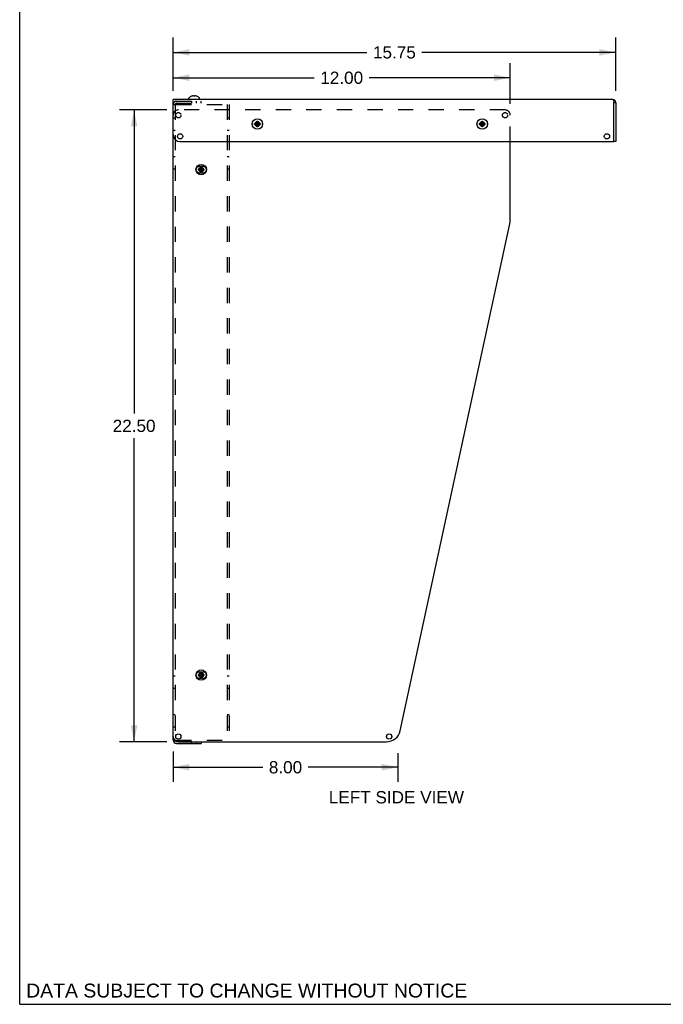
# Model space of a CAD drawing. Header units: inches. Extents: x 0 to 98.9, y 0 to 64.
# Tile 1 of 6: x 0 to 22.9, y 0 to 35.1. Entities that reach past the tile are written whole.
import ezdxf

# ---------------------------------------------------------------- set-up
doc = ezdxf.new("R2010")
doc.units = ezdxf.units.IN
doc.header["$LTSCALE"] = 5.44
doc.header["$MEASUREMENT"] = 0
doc.linetypes.add('HIDDEN', pattern=[0.2, 0.1, -0.1])
doc.layers.get('0').update_dxf_attribs({"linetype": 'CONTINUOUS'})
doc.layers.add('DEFAULT_2', color=8, linetype='HIDDEN')
doc.layers.add('DIMENSIONS', color=7, linetype='CONTINUOUS')
doc.styles.get("Standard").update_dxf_attribs({"font": 'arial.ttf'})
doc.dimstyles.new('DIMSTYLE_1', dxfattribs={"dimtxt": 0.436364, "dimasz": 0.581818, "dimexe": 0.09, "dimexo": 0.07, "dimgap": 0.0375, "dimtad": 0, "dimtih": 1, "dimtoh": 1, "dimzin": 4, "dimdsep": 46, "dimtxsty": 'Standard', "dimblk": '_FILLED', "dimblk1": '_FILLED', "dimblk2": '_FILLED', "dimcen": 0.09, "dimadec": 3, "dimazin": 1, "dimtfac": 1, "dimtdec": 3, "dimtofl": 0, "dimtmove": 0, "dimatfit": 3, "dimldrblk": '_FILLED', "dimfxl": 0, "dimtolj": 1, "dimtzin": 4, "dimarcsym": 0})

# ---------------------------------------------------------------- blocks, each defined once
blk = doc.blocks.new('_FILLED')
at = {"color": 0, "linetype": 'ByBlock'}
blk.add_solid([(0, 0), (-1, 0.2), (-1, -0.2)], dxfattribs=at)
blk = doc.blocks.new('*D19')
at = {"layer": 'DIMENSIONS', "color": 2, "linetype": 'Continuous'}
for p, q in [((5.459, 32.528), (5.459, 33.522)), ((17.459, 32.07), (17.459, 33.522)), ((5.459, 32.998), (10.478, 32.998)), ((17.459, 32.998), (12.439, 32.998))]:
    blk.add_line(p, q, dxfattribs=at)
at = {"layer": 'DIMENSIONS', "color": 2, "linetype": 'Continuous', "xscale": 0.5818181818, "yscale": 0.5818181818, "zscale": 0.5818181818, "rotation": 180}
blk.add_blockref('_FILLED', (5.459, 32.998), dxfattribs=at)
at = {"layer": 'DIMENSIONS', "color": 2, "linetype": 'Continuous', "xscale": 0.5818181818, "yscale": 0.5818181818, "zscale": 0.5818181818}
blk.add_blockref('_FILLED', (17.459, 32.998), dxfattribs=at)
at = {"layer": 'DIMENSIONS', "color": 2, "linetype": 'Continuous', "insert": (11.459, 33.216), "char_height": 0.4364, "width": 1.52484, "attachment_point": 2, "line_spacing_factor": 0.9}
blk.add_mtext('12.00', dxfattribs=at)
blk = doc.blocks.new('*D20')
at = {"layer": 'DIMENSIONS', "color": 2, "linetype": 'Continuous'}
for p, q in [((5.239, 31.85), (3.548, 31.85)), ((4.071, 31.85), (4.071, 21.037)), ((4.071, 9.35), (4.071, 20.164)), ((5.239, 9.35), (3.548, 9.35))]:
    blk.add_line(p, q, dxfattribs=at)
at = {"layer": 'DIMENSIONS', "color": 2, "linetype": 'Continuous', "xscale": 0.5818181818, "yscale": 0.5818181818, "zscale": 0.5818181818}
for p, rotation in [((4.071, 31.85), 90), ((4.071, 9.35), 270)]:
    blk.add_blockref('_FILLED', p, dxfattribs=dict(at, rotation=rotation))
at = {"layer": 'DIMENSIONS', "color": 2, "linetype": 'Continuous', "insert": (4.071, 20.819), "char_height": 0.4364, "width": 1.52484, "attachment_point": 2, "line_spacing_factor": 0.9}
blk.add_mtext('22.50', dxfattribs=at)
blk = doc.blocks.new('*D24')
at = {"layer": 'DIMENSIONS', "color": 2, "linetype": 'Continuous'}
for p, q in [((5.459, 8.998), (5.459, 7.919)), ((13.459, 8.943), (13.459, 7.919)), ((5.459, 8.443), (8.647, 8.443)), ((13.459, 8.443), (10.27, 8.443))]:
    blk.add_line(p, q, dxfattribs=at)
at = {"layer": 'DIMENSIONS', "color": 2, "linetype": 'Continuous', "xscale": 0.5818181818, "yscale": 0.5818181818, "zscale": 0.5818181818, "rotation": 180}
blk.add_blockref('_FILLED', (5.459, 8.443), dxfattribs=at)
at = {"layer": 'DIMENSIONS', "color": 2, "linetype": 'Continuous', "xscale": 0.5818181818, "yscale": 0.5818181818, "zscale": 0.5818181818}
blk.add_blockref('_FILLED', (13.459, 8.443), dxfattribs=at)
at = {"layer": 'DIMENSIONS', "color": 2, "linetype": 'Continuous', "insert": (9.459, 8.661), "char_height": 0.4364, "width": 1.18581, "attachment_point": 2, "line_spacing_factor": 0.9}
blk.add_mtext('8.00', dxfattribs=at)
blk = doc.blocks.new('*D25')
at = {"layer": 'DIMENSIONS', "color": 2, "linetype": 'Continuous'}
for p, q in [((5.459, 32.528), (5.459, 34.425)), ((21.209, 32.528), (21.209, 34.425)), ((5.459, 33.901), (12.353, 33.901)), ((21.209, 33.901), (14.314, 33.901))]:
    blk.add_line(p, q, dxfattribs=at)
at = {"layer": 'DIMENSIONS', "color": 2, "linetype": 'Continuous', "xscale": 0.5818181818, "yscale": 0.5818181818, "zscale": 0.5818181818, "rotation": 180}
blk.add_blockref('_FILLED', (5.459, 33.901), dxfattribs=at)
at = {"layer": 'DIMENSIONS', "color": 2, "linetype": 'Continuous', "xscale": 0.5818181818, "yscale": 0.5818181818, "zscale": 0.5818181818}
blk.add_blockref('_FILLED', (21.209, 33.901), dxfattribs=at)
at = {"layer": 'DIMENSIONS', "color": 2, "linetype": 'Continuous', "insert": (13.334, 34.12), "char_height": 0.4364, "width": 1.52484, "attachment_point": 2, "line_spacing_factor": 0.9}
blk.add_mtext('15.75', dxfattribs=at)

msp = doc.modelspace()

# ---------------------------------------------------------------- linework, layer by layer
at = {"color": 7, "linetype": 'Continuous'}
for p, q in [((0, 0), (0, 64)), ((6.022, 32.2229), (6.022, 32.2695)), ((6.1092, 32.3359), (6.109, 32.3363)), ((6.1102, 32.3363), (6.1092, 32.3359)), ((6.193, 32.3363), (6.193, 32.3464)), ((6.193, 32.3359), (6.193, 32.3363)), ((6.224, 32.3464), (6.224, 32.3363)), ((6.224, 32.3363), (6.224, 32.3359)), ((6.2476, 32.351), (6.2434, 32.3513)), ((6.277, 32.3464), (6.2728, 32.3473)), ((6.3078, 32.3359), (6.3068, 32.3363)), ((6.308, 32.3363), (6.3078, 32.3359)), ((6.395, 32.2229), (6.395, 32.2695)), ((5.4585, 9.5379), (5.4585, 32.2229)), ((21.1065, 32.2229), (5.4585, 32.2229)), ((21.1433, 32.1408), (21.1485, 32.1209)), ((21.1485, 32.1209), (21.2085, 32.1209)), ((21.2085, 32.1209), (21.2085, 30.7229)), ((8.3591, 31.3359), (8.5579, 31.365)), ((8.3601, 31.3358), (8.3591, 31.3359)), ((8.3594, 31.3668), (8.5576, 31.3341)), ((8.3594, 31.3668), (8.3604, 31.3668)), ((8.3899, 31.3356), (8.3601, 31.3358)), ((8.3604, 31.3668), (8.3901, 31.3666)), ((8.3899, 31.3356), (8.5271, 31.3653)), ((8.4233, 31.3159), (8.3899, 31.3356)), ((8.3901, 31.3666), (8.4239, 31.3857)), ((8.5269, 31.3343), (8.3901, 31.3666)), ((8.4233, 31.3159), (8.4937, 31.385)), ((8.4424, 31.2821), (8.4233, 31.3159)), ((8.4239, 31.3857), (8.4436, 31.4191)), ((8.4931, 31.3152), (8.4239, 31.3857)), ((8.4421, 31.2523), (8.4424, 31.2821)), ((8.4422, 31.2513), (8.4421, 31.2523)), ((8.4422, 31.2513), (8.4749, 31.4496)), ((8.4424, 31.2821), (8.4746, 31.4188)), ((8.4436, 31.4191), (8.4439, 31.4489)), ((8.4734, 31.2818), (8.4436, 31.4191)), ((8.4439, 31.4489), (8.4439, 31.4498)), ((8.4731, 31.251), (8.4439, 31.4498)), ((8.4734, 31.2818), (8.4731, 31.252)), ((8.4731, 31.252), (8.4731, 31.251)), ((8.4931, 31.3152), (8.4734, 31.2818)), ((8.4749, 31.4486), (8.4746, 31.4188)), ((8.4746, 31.4188), (8.4937, 31.385)), ((8.4749, 31.4496), (8.4749, 31.4486)), ((8.5269, 31.3343), (8.4931, 31.3152)), ((8.4937, 31.385), (8.5271, 31.3653)), ((8.5567, 31.3341), (8.5269, 31.3343)), ((8.5271, 31.3653), (8.5569, 31.3651)), ((8.5576, 31.3341), (8.5567, 31.3341)), ((8.5569, 31.3651), (8.5579, 31.365)), ((16.3591, 31.3359), (16.5579, 31.365)), ((16.3601, 31.3358), (16.3591, 31.3359)), ((16.3594, 31.3668), (16.3604, 31.3668)), ((16.3594, 31.3668), (16.5576, 31.3341)), ((16.3899, 31.3356), (16.3601, 31.3358)), ((16.3604, 31.3668), (16.3901, 31.3666)), ((16.3899, 31.3356), (16.5271, 31.3653)), ((16.4233, 31.3159), (16.3899, 31.3356)), ((16.3901, 31.3666), (16.4239, 31.3857)), ((16.3901, 31.3666), (16.5269, 31.3343)), ((16.4233, 31.3159), (16.4937, 31.385)), ((16.4424, 31.2821), (16.4233, 31.3159)), ((16.4239, 31.3857), (16.4436, 31.4191)), ((16.4931, 31.3152), (16.4239, 31.3857)), ((16.4421, 31.2523), (16.4424, 31.2821)), ((16.4422, 31.2513), (16.4421, 31.2523)), ((16.4422, 31.2513), (16.4749, 31.4496)), ((16.4424, 31.2821), (16.4746, 31.4188)), ((16.4436, 31.4191), (16.4439, 31.4489)), ((16.4734, 31.2818), (16.4436, 31.4191)), ((16.4439, 31.4489), (16.4439, 31.4498)), ((16.4731, 31.251), (16.4439, 31.4498)), ((16.4734, 31.2818), (16.4731, 31.252)), ((16.4731, 31.252), (16.4731, 31.251)), ((16.4931, 31.3152), (16.4734, 31.2818)), ((16.4749, 31.4486), (16.4746, 31.4188)), ((16.4746, 31.4188), (16.4937, 31.385)), ((16.4749, 31.4496), (16.4749, 31.4486)), ((16.5269, 31.3343), (16.4931, 31.3152)), ((16.4937, 31.385), (16.5271, 31.3653)), ((16.5567, 31.3341), (16.5269, 31.3343)), ((16.5271, 31.3653), (16.5569, 31.3651)), ((16.5576, 31.3341), (16.5567, 31.3341)), ((16.5569, 31.3651), (16.5579, 31.365)), ((5.7085, 30.7229), (21.1185, 30.7229)), ((17.4585, 27.9039), (17.4585, 30.7229)), ((21.2085, 30.7229), (21.1485, 30.7229)), ((6.4422, 29.6263), (6.4749, 29.8246)), ((6.4436, 29.7941), (6.4439, 29.8239)), ((6.4439, 29.8239), (6.4439, 29.8248)), ((6.4731, 29.626), (6.4439, 29.8248)), ((6.4749, 29.8236), (6.4746, 29.7938)), ((6.4749, 29.8246), (6.4749, 29.8236)), ((6.3591, 29.7109), (6.5579, 29.74)), ((6.3601, 29.7108), (6.3591, 29.7109)), ((6.5576, 29.7091), (6.3594, 29.7418)), ((6.3594, 29.7418), (6.3604, 29.7418)), ((6.3899, 29.7106), (6.3601, 29.7108)), ((6.3604, 29.7418), (6.3901, 29.7416)), ((6.3899, 29.7106), (6.5271, 29.7403)), ((6.4233, 29.6909), (6.3899, 29.7106)), ((6.3901, 29.7416), (6.4239, 29.7607)), ((6.5269, 29.7093), (6.3901, 29.7416)), ((6.4233, 29.6909), (6.4937, 29.76)), ((6.4424, 29.6571), (6.4233, 29.6909)), ((6.4239, 29.7607), (6.4436, 29.7941)), ((6.4931, 29.6902), (6.4239, 29.7607)), ((6.4421, 29.6273), (6.4424, 29.6571)), ((6.4422, 29.6263), (6.4421, 29.6273)), ((6.4424, 29.6571), (6.4746, 29.7938)), ((6.4734, 29.6568), (6.4436, 29.7941)), ((6.4734, 29.6568), (6.4731, 29.627)), ((6.4731, 29.627), (6.4731, 29.626)), ((6.4931, 29.6902), (6.4734, 29.6568)), ((6.4746, 29.7938), (6.4937, 29.76)), ((6.5269, 29.7093), (6.4931, 29.6902)), ((6.4937, 29.76), (6.5271, 29.7403)), ((6.5567, 29.7091), (6.5269, 29.7093)), ((6.5271, 29.7403), (6.5569, 29.7401)), ((6.5576, 29.7091), (6.5567, 29.7091)), ((6.5569, 29.7401), (6.5579, 29.74)), ((13.5438, 9.7448), (17.4472, 27.7982)), ((6.3591, 11.7109), (6.5579, 11.74)), ((6.3601, 11.7108), (6.3591, 11.7109)), ((6.3594, 11.7418), (6.5576, 11.7091)), ((6.3594, 11.7418), (6.3604, 11.7418)), ((6.3899, 11.7106), (6.3601, 11.7108)), ((6.3604, 11.7418), (6.3901, 11.7416)), ((6.3899, 11.7106), (6.5271, 11.7403)), ((6.4233, 11.6909), (6.3899, 11.7106)), ((6.3901, 11.7416), (6.4239, 11.7607)), ((6.3901, 11.7416), (6.5269, 11.7093)), ((6.4233, 11.6909), (6.4937, 11.76)), ((6.4424, 11.6571), (6.4233, 11.6909)), ((6.4239, 11.7607), (6.4436, 11.7941)), ((6.4931, 11.6902), (6.4239, 11.7607)), ((6.4421, 11.6273), (6.4424, 11.6571)), ((6.4422, 11.6263), (6.4421, 11.6273)), ((6.4422, 11.6263), (6.4749, 11.8246)), ((6.4424, 11.6571), (6.4746, 11.7938)), ((6.4436, 11.7941), (6.4439, 11.8239)), ((6.4734, 11.6568), (6.4436, 11.7941)), ((6.4731, 11.626), (6.4439, 11.8248)), ((6.4439, 11.8239), (6.4439, 11.8248)), ((6.4734, 11.6568), (6.4731, 11.627)), ((6.4731, 11.627), (6.4731, 11.626)), ((6.4931, 11.6902), (6.4734, 11.6568)), ((6.4749, 11.8236), (6.4746, 11.7938)), ((6.4746, 11.7938), (6.4937, 11.76)), ((6.4749, 11.8246), (6.4749, 11.8236)), ((6.5269, 11.7093), (6.4931, 11.6902)), ((6.4937, 11.76), (6.5271, 11.7403)), ((6.5567, 11.7091), (6.5269, 11.7093)), ((6.5271, 11.7403), (6.5569, 11.7401)), ((6.5576, 11.7091), (6.5567, 11.7091)), ((6.5569, 11.7401), (6.5579, 11.74)), ((5.646, 9.3504), (13.0551, 9.3504)), ((6.4585, 9.3504), (6.4585, 9.2879)), ((0, 0), (98.9091, 0))]:
    msp.add_line(p, q, dxfattribs=at)
at = {"color": 3, "linetype": 'Continuous'}
for p, q in [((21.1485, 30.7229), (21.1485, 32.1209)), ((5.4585, 9.4049), (5.4585, 9.5379)), ((5.5755, 9.2879), (6.4585, 9.2879))]:
    msp.add_line(p, q, dxfattribs=at)
at = {"color": 7, "linetype": 'Continuous'}
for points in [[(6.1736, 32.3513), (6.1694, 32.351), (6.1652, 32.3506), (6.161, 32.3501), (6.1568, 32.3496), (6.1526, 32.3489), (6.1484, 32.3481), (6.1442, 32.3473), (6.14, 32.3464)], [(6.193, 32.3464), (6.1904, 32.3473), (6.1879, 32.3482), (6.1854, 32.349), (6.183, 32.3496), (6.1806, 32.3502), (6.1783, 32.3506), (6.1759, 32.351), (6.1736, 32.3513)], [(6.2085, 32.3363), (6.2059, 32.3363), (6.2033, 32.3363), (6.2007, 32.3362), (6.1982, 32.3361), (6.1956, 32.336), (6.193, 32.3359)], [(6.224, 32.3359), (6.2214, 32.336), (6.2188, 32.3361), (6.2163, 32.3362), (6.2137, 32.3363), (6.2111, 32.3363), (6.2085, 32.3363)], [(6.2434, 32.3513), (6.2411, 32.351), (6.2387, 32.3506), (6.2364, 32.3502), (6.234, 32.3496), (6.2316, 32.349), (6.2291, 32.3482), (6.2266, 32.3473), (6.224, 32.3464)], [(6.2728, 32.3473), (6.2686, 32.3481), (6.2644, 32.3489), (6.2602, 32.3496), (6.256, 32.3501), (6.2518, 32.3506), (6.2476, 32.351)], [(21.1065, 32.2229), (21.1118, 32.221), (21.117, 32.2152), (21.1223, 32.2058), (21.1275, 32.1931), (21.1328, 32.1776)], [(21.1328, 32.1776), (21.138, 32.16), (21.1433, 32.1408)], [(8.3591, 31.3359), (8.359, 31.341), (8.359, 31.3462), (8.359, 31.3513), (8.3591, 31.3565), (8.3592, 31.3616), (8.3594, 31.3668)], [(8.4576, 31.2509), (8.455, 31.251), (8.4524, 31.251), (8.4499, 31.2511), (8.4473, 31.2511), (8.4447, 31.2512), (8.4422, 31.2513)], [(8.4439, 31.4498), (8.4465, 31.4499), (8.4491, 31.4499), (8.4516, 31.45), (8.4542, 31.45), (8.4568, 31.45), (8.4594, 31.4499)], [(8.4731, 31.251), (8.4705, 31.251), (8.468, 31.251), (8.4654, 31.2509), (8.4628, 31.2509), (8.4602, 31.2509), (8.4576, 31.2509)], [(8.4594, 31.4499), (8.462, 31.4499), (8.4646, 31.4499), (8.4672, 31.4498), (8.4697, 31.4497), (8.4723, 31.4497), (8.4749, 31.4496)], [(8.5579, 31.365), (8.558, 31.3599), (8.558, 31.3547), (8.558, 31.3496), (8.5579, 31.3444), (8.5578, 31.3393), (8.5576, 31.3341)], [(16.3591, 31.3359), (16.359, 31.341), (16.359, 31.3462), (16.359, 31.3513), (16.3591, 31.3565), (16.3592, 31.3616), (16.3594, 31.3668)], [(16.4576, 31.2509), (16.455, 31.251), (16.4524, 31.251), (16.4499, 31.2511), (16.4473, 31.2511), (16.4447, 31.2512), (16.4422, 31.2513)], [(16.4439, 31.4498), (16.4465, 31.4499), (16.4491, 31.4499), (16.4516, 31.45), (16.4542, 31.45), (16.4568, 31.45), (16.4594, 31.4499)], [(16.4731, 31.251), (16.4705, 31.251), (16.468, 31.251), (16.4654, 31.2509), (16.4628, 31.2509), (16.4602, 31.2509), (16.4576, 31.2509)], [(16.4594, 31.4499), (16.462, 31.4499), (16.4646, 31.4499), (16.4672, 31.4498), (16.4697, 31.4497), (16.4723, 31.4497), (16.4749, 31.4496)], [(16.5579, 31.365), (16.558, 31.3599), (16.558, 31.3547), (16.558, 31.3496), (16.5579, 31.3444), (16.5578, 31.3393), (16.5576, 31.3341)], [(6.4439, 29.8248), (6.4465, 29.8249), (6.4491, 29.8249), (6.4516, 29.825), (6.4542, 29.825), (6.4568, 29.825), (6.4594, 29.8249)], [(6.4594, 29.8249), (6.462, 29.8249), (6.4646, 29.8249), (6.4672, 29.8248), (6.4697, 29.8247), (6.4723, 29.8247), (6.4749, 29.8246)], [(6.3591, 29.7109), (6.359, 29.716), (6.359, 29.7212), (6.359, 29.7263), (6.3591, 29.7315), (6.3592, 29.7366), (6.3594, 29.7418)], [(6.4576, 29.6259), (6.455, 29.626), (6.4524, 29.626), (6.4499, 29.6261), (6.4473, 29.6261), (6.4447, 29.6262), (6.4422, 29.6263)], [(6.4731, 29.626), (6.4705, 29.626), (6.468, 29.626), (6.4654, 29.6259), (6.4628, 29.6259), (6.4602, 29.6259), (6.4576, 29.6259)], [(6.5579, 29.74), (6.558, 29.7349), (6.558, 29.7297), (6.558, 29.7246), (6.5579, 29.7194), (6.5578, 29.7143), (6.5576, 29.7091)], [(6.3591, 11.7109), (6.359, 11.716), (6.359, 11.7212), (6.359, 11.7263), (6.3591, 11.7315), (6.3592, 11.7366), (6.3594, 11.7418)], [(6.4576, 11.6259), (6.455, 11.626), (6.4524, 11.626), (6.4499, 11.6261), (6.4473, 11.6261), (6.4447, 11.6262), (6.4422, 11.6263)], [(6.4439, 11.8248), (6.4465, 11.8249), (6.4491, 11.8249), (6.4516, 11.825), (6.4542, 11.825), (6.4568, 11.825), (6.4594, 11.8249)], [(6.4731, 11.626), (6.4705, 11.626), (6.468, 11.626), (6.4654, 11.6259), (6.4628, 11.6259), (6.4602, 11.6259), (6.4576, 11.6259)], [(6.4594, 11.8249), (6.462, 11.8249), (6.4646, 11.8249), (6.4672, 11.8248), (6.4697, 11.8247), (6.4723, 11.8247), (6.4749, 11.8246)], [(6.5579, 11.74), (6.558, 11.7349), (6.558, 11.7297), (6.558, 11.7246), (6.5579, 11.7194), (6.5578, 11.7143), (6.5576, 11.7091)]]:
    msp.add_lwpolyline(points, dxfattribs=at)
at = {"color": 3, "linetype": 'Continuous'}
msp.add_lwpolyline([(5.4585, 9.4049), (5.4608, 9.4049), (5.5142, 9.4048)], dxfattribs=at)
at = {"color": 7, "linetype": 'Continuous'}
for centre, radius in [((8.4585, 31.3504), 0.1865), ((16.4585, 31.3504), 0.1865), ((5.7085, 30.9104), 0.0938), ((20.8985, 30.9104), 0.0938), ((6.4585, 29.7254), 0.1865), ((6.4585, 11.7254), 0.1865), ((5.646, 9.5379), 0.0938), ((13.1481, 9.5379), 0.0938)]:
    msp.add_circle(centre, radius, dxfattribs=at)
for centre, radius, start, end in [((6.042, 32.2695), 0.02, 133.5138, 180), ((6.2085, 32.0941), 0.2618, 112.33569, 133.5138), ((6.2085, 32.0941), 0.2614, 105.19411, 112.08938), ((6.2085, 32.0941), 0.2614, 67.91062, 74.80589), ((6.2085, 32.0941), 0.2618, 46.4862, 67.66431), ((6.375, 32.2695), 0.02, 0, 46.4862), ((21.1065, 32.1209), 0.102, 0, 90), ((8.38, 31.3509), 0.109, 168.23224, 191.43292), ((8.537, 31.3509), 0.109, 348.67129, 11.77538), ((16.38, 31.3509), 0.109, 168.23224, 191.43292), ((16.537, 31.3509), 0.109, 348.67129, 11.77538), ((5.7085, 30.9729), 0.25, 180, 270), ((21.1185, 30.7529), 0.03, 270, 360), ((6.38, 29.7254), 0.109, 168.45176, 191.60415), ((6.537, 29.7254), 0.109, 348.45176, 11.60415), ((16.9585, 27.9039), 0.5, 347.79953, 360), ((6.38, 11.7254), 0.109, 168.45176, 191.60415), ((6.537, 11.7254), 0.109, 348.45176, 11.60415), ((5.646, 9.5379), 0.1875, 180, 270), ((13.0551, 9.8504), 0.5, 270, 347.79953), ((5.5755, 9.4049), 0.042, 209.46238, 270)]:
    msp.add_arc(centre, radius, start, end, dxfattribs=at)
at = {"color": 3, "linetype": 'Continuous'}
msp.add_arc((5.5755, 9.4049), 0.117, 180, 270, dxfattribs=at)
at = {"layer": 'DEFAULT_2', "color": 8, "linetype": 'HIDDEN'}
for p, q in [((5.4585, 32.0459), (5.4608, 32.046)), ((5.5335, 32.0459), (5.4585, 32.0459)), ((5.4608, 32.046), (5.4782, 32.0461)), ((5.4782, 32.0461), (5.5527, 32.0462)), ((5.5335, 32.0459), (5.5335, 9.4049)), ((5.5527, 32.0462), (5.5755, 32.0462)), ((5.5755, 32.1629), (6.4585, 32.1629)), ((5.5755, 32.0879), (6.4585, 32.0879)), ((5.5755, 32.0462), (7.4585, 32.0462)), ((6.1255, 32.0879), (6.1255, 32.1629)), ((6.2915, 32.0879), (6.2915, 32.1629)), ((6.4585, 32.0879), (6.4585, 32.1629)), ((7.3835, 32.0462), (7.3835, 9.4047)), ((7.4585, 32.0462), (7.4585, 9.4047)), ((5.4585, 31.5692), (5.5335, 31.5692)), ((17.271, 31.8504), (5.646, 31.8504)), ((7.3835, 31.5692), (7.4585, 31.5692)), ((17.4585, 30.7229), (17.4585, 31.6629)), ((5.4585, 31.1317), (5.5335, 31.1317)), ((7.3835, 31.1317), (7.4585, 31.1317)), ((5.4585, 30.1942), (5.5335, 30.1942)), ((7.3835, 30.1942), (7.4585, 30.1942)), ((6.537, 29.8344), (6.38, 29.8344)), ((5.4585, 29.7567), (5.5335, 29.7567)), ((6.38, 29.6164), (6.537, 29.6164)), ((7.3835, 29.7567), (7.4585, 29.7567)), ((5.4585, 11.6942), (5.5335, 11.6942)), ((6.537, 11.8344), (6.38, 11.8344)), ((6.38, 11.6164), (6.537, 11.6164)), ((7.3835, 11.6942), (7.4585, 11.6942)), ((5.4585, 11.2567), (5.5335, 11.2567)), ((7.3835, 11.2567), (7.4585, 11.2567)), ((5.4585, 10.3192), (5.5335, 10.3192)), ((7.3835, 10.3192), (7.4585, 10.3192)), ((5.4585, 9.8817), (5.5335, 9.8817)), ((7.3835, 9.8817), (7.4585, 9.8817)), ((5.5335, 9.4049), (5.4585, 9.4049)), ((5.5142, 9.4048), (5.5755, 9.4047)), ((5.5755, 9.4047), (7.4585, 9.4047)), ((5.5755, 9.3629), (6.4585, 9.3629)), ((6.1255, 9.2879), (6.1255, 9.3629)), ((6.2915, 9.2879), (6.2915, 9.3629)), ((6.4585, 9.3629), (6.4585, 9.3504))]:
    msp.add_line(p, q, dxfattribs=at)
for points in [[(5.5335, 32.0459), (5.5349, 32.046), (5.5391, 32.046)], [(5.5391, 32.046), (5.5646, 32.0462), (5.5755, 32.0462)], [(5.5335, 9.4049), (5.5349, 9.4049), (5.5391, 9.4049), (5.5755, 9.4047)]]:
    msp.add_lwpolyline(points, dxfattribs=at)
for centre, radius in [((5.646, 31.6629), 0.0938), ((17.271, 31.6629), 0.0938), ((8.4585, 31.3504), 0.083), ((16.4585, 31.3504), 0.083), ((6.4585, 29.7254), 0.083), ((6.4585, 11.7254), 0.083)]:
    msp.add_circle(centre, radius, dxfattribs=at)
for centre, radius, start, end in [((5.5755, 32.0459), 0.117, 90, 180), ((5.5755, 32.0459), 0.042, 90, 180), ((5.646, 31.6629), 0.1875, 90, 180), ((17.271, 31.6629), 0.1875, 0, 90), ((6.38, 29.7254), 0.109, 90, 168.45176), ((6.537, 29.7254), 0.109, 11.60415, 90), ((6.38, 29.7254), 0.109, 191.60415, 270), ((6.537, 29.7254), 0.109, 270, 348.45176), ((6.38, 11.7254), 0.109, 90, 168.45176), ((6.38, 11.7254), 0.109, 191.60415, 270), ((6.537, 11.7254), 0.109, 11.60415, 90), ((6.537, 11.7254), 0.109, 270, 348.45176), ((5.5755, 9.4049), 0.042, 180, 209.46238)]:
    msp.add_arc(centre, radius, start, end, dxfattribs=at)

# ---------------------------------------------------------------- texts
at = {"layer": 'DIMENSIONS', "color": 2, "linetype": 'Continuous', "attachment_point": 2, "line_spacing_factor": 0.9}
for s, insert, char_height, width in [('LEFT SIDE VIEW', (13.405, 7.592), 0.436364, 4.798378), ('DATA SUBJECT TO CHANGE WITHOUT NOTICE', (8.0783, 0.7369), 0.494545, 15.667347)]:
    msp.add_mtext(s, dxfattribs=dict(at, insert=insert, char_height=char_height, width=width))

# ---------------------------------------------------------------- dimensions: what is measured, and where the dimension line sits
at = {"layer": 'DIMENSIONS', "color": 2, "linetype": 'Continuous'}
for base, p1, p2, angle, picture, middle in [((5.4585, 33.9014), (21.2085, 32.4582), (5.4585, 32.4582), 180, '*D25', (13.3537, 33.899)), ((4.0711, 31.8504), (5.3087, 9.3504), (5.3087, 31.8504), 90, '*D20', (4.0653, 20.598))]:
    dim = msp.add_linear_dim(base=base, p1=p1, p2=p2, angle=angle, dimstyle='DIMSTYLE_1', dxfattribs=at)
    dim.commit()
    dim.dimension.update_dxf_attribs({"geometry": picture, "text_midpoint": middle, "dimtype": 160})
for base, p1, p2, picture, middle in [((17.4585, 32.9982), (5.4585, 33.5919), (17.4585, 32.0002), '*D19', (11.477, 32.9958)), ((13.4585, 8.4428), (5.4585, 9.0677), (13.4585, 7.8492), '*D24', (9.4563, 8.4404))]:
    dim = msp.add_linear_dim(base=base, p1=p1, p2=p2, dimstyle='DIMSTYLE_1', dxfattribs=at)
    dim.commit()
    dim.dimension.update_dxf_attribs({"geometry": picture, "text_midpoint": middle, "dimtype": 160})

doc.saveas('drawing.dxf')
